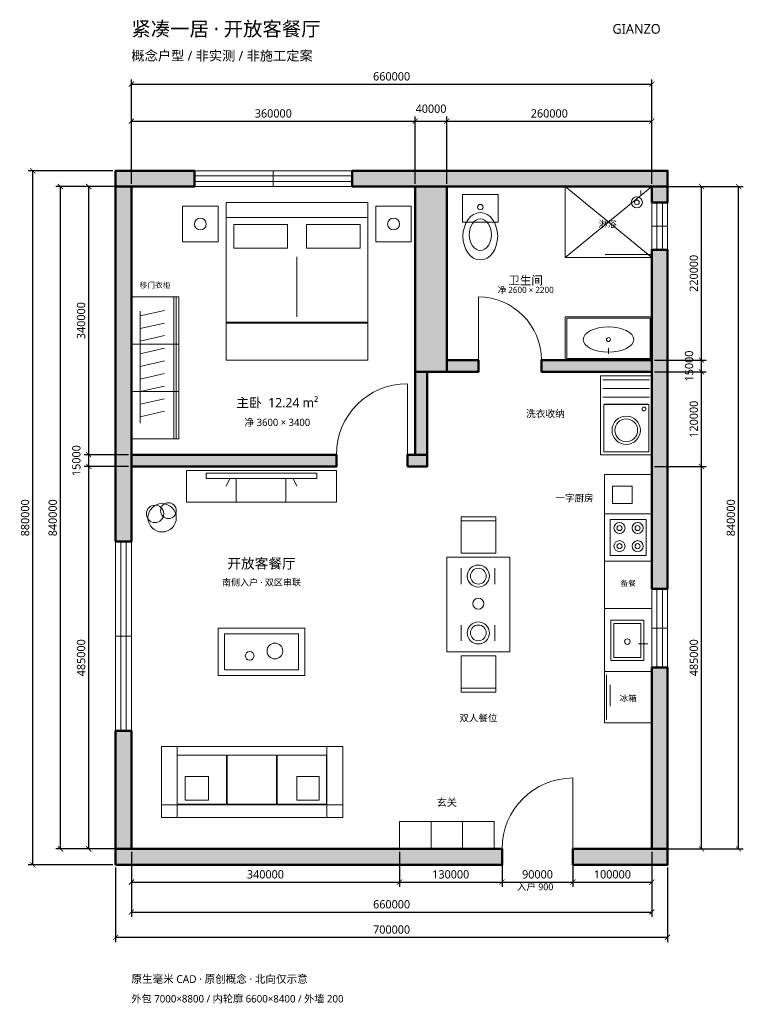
# Model space of a CAD drawing. Header units: millimetres. Extents: x -1416 to 7760, y -1970 to 10517.
import ezdxf
from ezdxf.enums import TextEntityAlignment as Align

# ---------------------------------------------------------------- set-up
doc = ezdxf.new("R2010")
doc.units = ezdxf.units.MM
for name, color, linetype, lineweight in [('DIM', 8, 'Continuous', 13), ('DOOR', 30, 'Continuous', 18), ('FURNITURE', 8, 'Continuous', 13), ('TEXT', 7, 'Continuous', 13), ('WALL', 7, 'Continuous', 50), ('WINDOW', 4, 'Continuous', 18)]:
    doc.layers.add(name, color=color, linetype=linetype, lineweight=lineweight)
doc.styles.add('CN', font='msyh.ttc')
doc.styles.add('OpenSansCondensed-Light', font='OpenSansCondensed-Light.ttf')
doc.dimstyles.new('EZDXF', dxfattribs={"dimtxt": 0.25, "dimasz": 0.175, "dimexe": 0.375, "dimexo": 0.125, "dimgap": 0.1, "dimtad": 1, "dimlfac": 100, "dimzin": 12, "dimdsep": 46, "dimtxsty": 'OpenSansCondensed-Light', "dimblk": 'ARCHTICK', "dimcen": 2.5, "dimazin": 3, "dimtfac": 0.5, "dimtmove": 2, "dimatfit": 3})

# ---------------------------------------------------------------- blocks, each defined once
blk = doc.blocks.new('_ARCHTICK')
at = {"color": 0, "linetype": 'BYBLOCK', "const_width": 0.15}
blk.add_lwpolyline([(-0.5, -0.5), (0.5, 0.5)], dxfattribs=at)

msp = doc.modelspace()

# ---------------------------------------------------------------- hatches: boundary and pattern name
at = {"layer": 'WALL'}
for points in [[(-200, 8400), (800, 8400), (800, 8600), (-200, 8600)], [(2800, 8400), (6800, 8400), (6800, 8600), (2800, 8600)], [(-200, 3900), (0, 3900), (0, 8400), (-200, 8400)], [(3600, 6050), (4000, 6050), (4000, 8400), (3600, 8400)], [(6600, 8200), (6800, 8200), (6800, 8400), (6600, 8400)], [(6600, 3300), (6800, 3300), (6800, 7600), (6600, 7600)], [(4000, 6050), (4400, 6050), (4400, 6200), (4000, 6200)], [(5200, 6050), (6600, 6050), (6600, 6200), (5200, 6200)], [(3600, 5000), (3750, 5000), (3750, 6050), (3600, 6050)], [(0, 4850), (2600, 4850), (2600, 5000), (0, 5000)], [(3500, 4850), (3750, 4850), (3750, 5000), (3500, 5000)], [(6600, 0), (6800, 0), (6800, 2300), (6600, 2300)], [(-200, 0), (0, 0), (0, 1500), (-200, 1500)], [(-200, -200), (4700, -200), (4700, 0), (-200, 0)], [(5600, -200), (6800, -200), (6800, 0), (5600, 0)]]:
    msp.add_hatch(color=7, dxfattribs=at).paths.add_polyline_path(points)

# ---------------------------------------------------------------- linework, layer by layer
at = {"layer": 'DOOR'}
for p, q in [((4400, 6200), (4400, 7000)), ((3500, 5000), (3500, 5900)), ((5600, 0), (5600, 900))]:
    msp.add_line(p, q, dxfattribs=at)
for centre, radius, start, end in [((4400, 6200), 800, 0, 90), ((3500, 5000), 900, 90, 180), ((5600, 0), 900, 90, 180)]:
    msp.add_arc(centre, radius, start, end, dxfattribs=at)
at = {"layer": 'FURNITURE'}
for p, q in [((5500, 7500), (6600, 8400)), ((5500, 8400), (6600, 7500)), ((6460, 8300), (6460, 8350)), ((2100, 6750), (2100, 7510)), ((540, 5200), (540, 7000)), ((570, 5200), (570, 7000)), ((110, 6760), (420, 6830)), ((110, 5400), (110, 6820)), ((110, 6600), (420, 6670)), ((1200, 6680), (3000, 6680)), ((110, 6440), (420, 6510)), ((0, 6400), (600, 6400)), ((110, 6280), (420, 6350)), ((6050, 6280), (6050, 6350)), ((110, 6120), (420, 6190)), ((5515, 6200), (6585, 6200)), ((110, 5960), (420, 6030)), ((110, 5800), (420, 5870)), ((5980, 5950), (6570, 5950)), ((0, 5800), (600, 5800)), ((5980, 5840), (6570, 5840)), ((110, 5640), (420, 5710)), ((5980, 5730), (6570, 5730)), ((6000, 5640), (6550, 5640)), ((110, 5480), (420, 5550)), ((1250, 4700), (1200, 4600)), ((1330, 4400), (1330, 4700)), ((1960, 4400), (1960, 4700)), ((2050, 4700), (2100, 4600)), ((6000, 4250), (6600, 4250)), ((4180, 4160), (4620, 4160)), ((6000, 3650), (6600, 3650)), ((4180, 3360), (4180, 3560)), ((4610, 3360), (4610, 3560)), ((6000, 3050), (6600, 3050)), ((4180, 2640), (4180, 2840)), ((4610, 2640), (4610, 2840)), ((6550, 2600), (6430, 2600)), ((6025, 1640), (6025, 2210)), ((4180, 2040), (4620, 2040)), ((6070, 1810), (6070, 2080)), ((3800, 0), (3800, 350)), ((4200, 0), (4200, 350))]:
    msp.add_line(p, q, dxfattribs=at)
for points in [[(5500, 7500), (6600, 7500), (6600, 8400), (5500, 8400)], [(4200, 7950), (4650, 7950), (4650, 8300), (4200, 8300)], [(650, 7700), (1100, 7700), (1100, 8150), (650, 8150)], [(1200, 6200), (3000, 6200), (3000, 8200), (1200, 8200)], [(1200, 8010), (3000, 8010), (3000, 8200), (1200, 8200)], [(3100, 7700), (3550, 7700), (3550, 8150), (3100, 8150)], [(1300, 7620), (1980, 7620), (1980, 7920), (1300, 7920)], [(2220, 7620), (2900, 7620), (2900, 7920), (2220, 7920)], [(0, 5200), (600, 5200), (600, 7000), (0, 7000)], [(5500, 6200), (6600, 6200), (6600, 6750), (5500, 6750)], [(1200, 6200), (3000, 6200), (3000, 6670), (1200, 6670)], [(5520, 6220), (6580, 6220), (6580, 6730), (5520, 6730)], [(5950, 5000), (6600, 5000), (6600, 6000), (5950, 6000)], [(5990, 5035), (6560, 5035), (6560, 5635), (5990, 5635)], [(700, 4400), (2600, 4400), (2600, 4800), (700, 4800)], [(950, 4700), (2350, 4700), (2350, 4765), (950, 4765)], [(6000, 2250), (6600, 2250), (6600, 4750), (6000, 4750)], [(6100, 4380), (6350, 4380), (6350, 4600), (6100, 4600)], [(4180, 3750), (4620, 3750), (4620, 4210), (4180, 4210)], [(6070, 3720), (6530, 3720), (6530, 4180), (6070, 4180)], [(4000, 2500), (4800, 2500), (4800, 3700), (4000, 3700)], [(6080, 2390), (6500, 2390), (6500, 2900), (6080, 2900)], [(1100, 2200), (2200, 2200), (2200, 2800), (1100, 2800)], [(6120, 2430), (6460, 2430), (6460, 2860), (6120, 2860)], [(1180, 2270), (2120, 2270), (2120, 2730), (1180, 2730)], [(4180, 1990), (4620, 1990), (4620, 2450), (4180, 2450)], [(6000, 1600), (6600, 1600), (6600, 2250), (6000, 2250)], [(380, 400), (2680, 400), (2680, 1300), (380, 1300)], [(380, 400), (580, 400), (580, 1300), (380, 1300)], [(2480, 400), (2680, 400), (2680, 1300), (2480, 1300)], [(580, 570), (1205, 570), (1205, 1190), (580, 1190)], [(1215, 570), (1840, 570), (1840, 1190), (1215, 1190)], [(1850, 570), (2475, 570), (2475, 1190), (1850, 1190)], [(680, 620), (980, 620), (980, 920), (680, 920)], [(2100, 620), (2380, 620), (2380, 920), (2100, 920)], [(380, 400), (2680, 400), (2680, 560), (380, 560)], [(3400, 0), (4600, 0), (4600, 350), (3400, 350)]]:
    msp.add_lwpolyline(points, close=True, dxfattribs=at)
for centre, radius in [((6410, 8200), 70), ((4425, 8140), 35), ((6410, 8200), 30), ((875, 7925), 75), ((3325, 7925), 75), ((6050, 6460), 25), ((6500, 5580), 24), ((6275, 5310), 180), ((6275, 5310), 145), ((390, 4200), 180), ((470, 4290), 100), ((300, 4250), 110), ((6190, 4070), 70), ((6420, 4070), 70), ((6190, 4070), 32), ((6420, 4070), 32), ((6190, 3840), 70), ((6190, 3840), 32), ((6420, 3840), 70), ((6420, 3840), 32), ((4400, 3460), 140), ((4400, 3460), 100), ((4400, 3110), 70), ((4400, 2740), 140), ((4400, 2740), 100), ((6290, 2630), 35), ((1500, 2450), 55), ((1820, 2510), 100)]:
    msp.add_circle(centre, radius, dxfattribs=at)
for centre, major_axis, ratio in [((4425, 7770), (0, 300), 0.733333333), ((4425, 7790), (0, 200), 0.7), ((6050, 6460), (320, 0), 0.5)]:
    msp.add_ellipse(centre, major_axis=major_axis, ratio=ratio, dxfattribs=at)
at = {"layer": 'WALL'}
for points in [[(-200, 8400), (800, 8400), (800, 8600), (-200, 8600)], [(2800, 8400), (6800, 8400), (6800, 8600), (2800, 8600)], [(-200, 3900), (0, 3900), (0, 8400), (-200, 8400)], [(3600, 6050), (4000, 6050), (4000, 8400), (3600, 8400)], [(6600, 8200), (6800, 8200), (6800, 8400), (6600, 8400)], [(6600, 3300), (6800, 3300), (6800, 7600), (6600, 7600)], [(4000, 6050), (4400, 6050), (4400, 6200), (4000, 6200)], [(5200, 6050), (6600, 6050), (6600, 6200), (5200, 6200)], [(3600, 5000), (3750, 5000), (3750, 6050), (3600, 6050)], [(0, 4850), (2600, 4850), (2600, 5000), (0, 5000)], [(3500, 4850), (3750, 4850), (3750, 5000), (3500, 5000)], [(6600, 0), (6800, 0), (6800, 2300), (6600, 2300)], [(-200, 0), (0, 0), (0, 1500), (-200, 1500)], [(-200, -200), (4700, -200), (4700, 0), (-200, 0)], [(5600, -200), (6800, -200), (6800, 0), (5600, 0)]]:
    msp.add_lwpolyline(points, close=True, dxfattribs=at)
at = {"layer": 'WINDOW'}
for p, q in [((800, 8535), (2800, 8535)), ((1800, 8400), (1800, 8600)), ((800, 8465), (2800, 8465)), ((5500, 7500), (5500, 8400)), ((6665, 7600), (6665, 8200)), ((6735, 7600), (6735, 8200)), ((6600, 7900), (6800, 7900)), ((5500, 7500), (6050, 7500)), ((6010, 7540), (6600, 7540)), ((-135, 1500), (-135, 3900)), ((-65, 1500), (-65, 3900)), ((6665, 2300), (6665, 3300)), ((6735, 2300), (6735, 3300)), ((6600, 2800), (6800, 2800)), ((-200, 2700), (0, 2700))]:
    msp.add_line(p, q, dxfattribs=at)
for points in [[(800, 8400), (2800, 8400), (2800, 8600), (800, 8600)], [(6600, 7600), (6800, 7600), (6800, 8200), (6600, 8200)], [(-200, 1500), (0, 1500), (0, 3900), (-200, 3900)], [(6600, 2300), (6800, 2300), (6800, 3300), (6600, 3300)]]:
    msp.add_lwpolyline(points, close=True, dxfattribs=at)

# ---------------------------------------------------------------- texts
at = {"layer": 'TEXT', "style": 'CN'}
for s, height, p in [('紧凑一居 · 开放客餐厅', 180.4, (0, 10400)), ('GIANZO', 123, (6100, 10400)), ('概念户型 / 非实测 / 非施工定案', 123, (0, 10060)), ('原生毫米 CAD · 原创概念 · 北向仅示意', 98.4, (0, -1650)), ('外包 7000×8800 / 内轮廓 6600×8400 / 外墙 200', 94.3, (0, -1900))]:
    msp.add_text(s, height=height, dxfattribs=at).set_placement(p, align=Align.MIDDLE_LEFT)
for s, height, p in [('淋浴', 82, (6040, 7925)), ('卫生间', 106.6, (5000, 7210)), ('移门衣柜', 69.7, (300, 7150)), ('净 2600 × 2200', 77.9, (5000, 7090)), ('主卧  12.24 m²', 118.9, (1850, 5660)), ('洗衣收纳', 90.2, (5250, 5520)), ('净 3600 × 3400', 91.84, (1850, 5410)), ('一字厨房', 86.1, (5620, 4450)), ('开放客餐厅', 127.1, (1650, 3620)), ('南侧入户 · 双区串联', 82, (1650, 3380)), ('备餐', 69.7, (6300, 3370)), ('冰箱', 77.9, (6300, 1910)), ('双人餐位', 86.1, (4400, 1660)), ('玄关', 94.3, (4000, 590)), ('入户 900', 86.1, (5120, -480))]:
    msp.add_text(s, height=height, dxfattribs=at).set_placement(p, align=Align.MIDDLE_CENTER)

# ---------------------------------------------------------------- dimensions: what is measured, and where the dimension line sits
at = {"layer": 'DIM'}
for base, p1, p2 in [((0, 9700), (0, 8400), (6600, 8400)), ((0, 9230), (0, 8400), (3600, 8400)), ((3600, 9230), (3600, 8400), (4000, 8400)), ((4000, 9230), (4000, 8400), (6600, 8400)), ((0, -800), (0, 0), (6600, 0)), ((0, -420), (0, 0), (3400, 0)), ((3400, -420), (3400, 0), (4700, 0)), ((4700, -420), (4700, 0), (5600, 0)), ((5600, -420), (5600, 0), (6600, 0)), ((-200, -1120), (-200, -200), (6800, -200))]:
    msp.add_linear_dim(base=base, p1=p1, p2=p2, dimstyle='EZDXF', override={"dimtxt": 105, "dimasz": 65, "dimexe": 60, "dimexo": 35, "dimgap": 45, "dimtad": 1, "dimdec": 0, "dimtxsty": 'CN', "dimclrd": 8, "dimclre": 8, "dimclrt": 8}, dxfattribs=at).render()
for base, p1, p2 in [((-1250, -200), (-200, -200), (-200, 8600)), ((-900, 0), (0, 0), (0, 8400)), ((-540, 5000), (0, 5000), (0, 8400)), ((7700, 0), (6600, 0), (6600, 8400)), ((7230, 6200), (6600, 6200), (6600, 8400)), ((7230, 6050), (6600, 6050), (6600, 6200)), ((7230, 4850), (6600, 4850), (6600, 6050)), ((-540, 4850), (0, 4850), (0, 5000)), ((-540, 0), (0, 0), (0, 4850)), ((7230, 0), (6600, 0), (6600, 4850))]:
    msp.add_linear_dim(base=base, p1=p1, p2=p2, angle=90, dimstyle='EZDXF', override={"dimtxt": 105, "dimasz": 65, "dimexe": 60, "dimexo": 35, "dimgap": 45, "dimtad": 1, "dimdec": 0, "dimtxsty": 'CN', "dimclrd": 8, "dimclre": 8, "dimclrt": 8}, dxfattribs=at).render()

doc.saveas('drawing.dxf')
